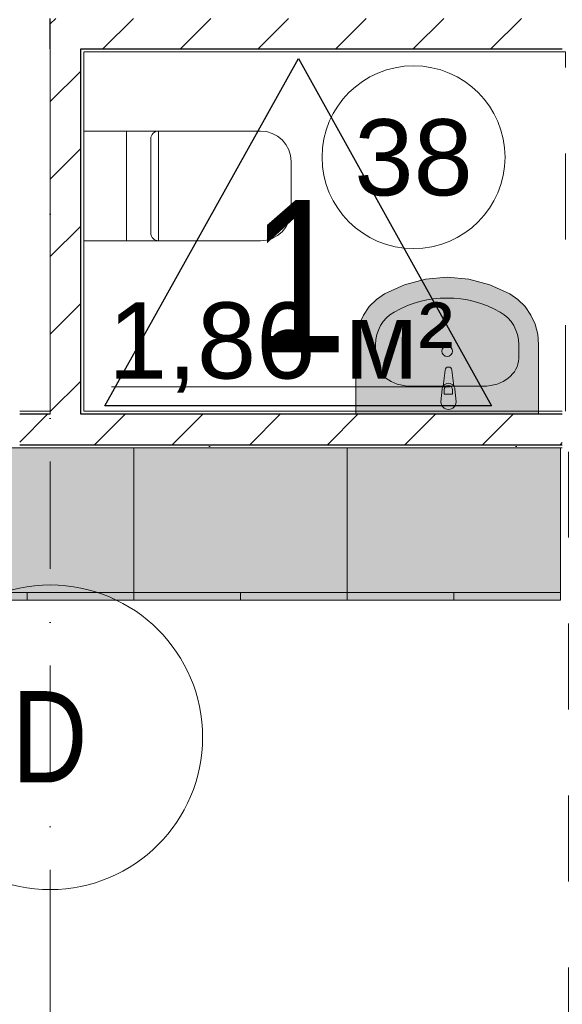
# Model space of a CAD drawing. Header units: millimetres. Extents: x -59761 to 112741, y -57975 to 46221.
# Tile 245 of 256: x 8900 to 10680, y 10273 to 13506. Entities that reach past the tile are written whole.
import ezdxf

# ---------------------------------------------------------------- set-up
doc = ezdxf.new("R2010")
doc.units = ezdxf.units.MM
for name, pattern in [('Wipeout_Contour', [1000, 0, -1000]), ('Штриховая', [564.444447, 282.222223, -282.222223]), ('Штрихпунктирная', [670.277762, 352.777767, -176.388884, 0, -141.111112])]:
    doc.linetypes.add(name, pattern=pattern)
for name, color, linetype in [('2D - Общий', 7, 'Continuous'), ('Интерьер - Мебель', 7, 'Continuous'), ('Интерьер - Оборудование', 7, 'Continuous'), ('Интерьер - Сантехника', 7, 'Continuous'), ('Конструктив - Стены Блок 100 нов', 7, 'Continuous'), ('Элемент Модели - Зона', 7, 'Continuous'), ('Элемент Модели - Оси', 2, 'Continuous')]:
    doc.layers.add(name, color=color, linetype=linetype)
doc.styles.add('СГЕНЕРИР_СТИЛЬ_1', font='arial.ttf')
doc.styles.add('СГЕНЕРИР_СТИЛЬ_6', font='ARIALN.TTF')
pattern_1 = [(45, (-45000, -53650), (-111.36932, 111.36932), [0, -105, 0, -157.5]), (110, (-44650, -53650), (148.0016, 53.86817), [0, -77, 0, -133])]
pattern_2 = [(45, (-45000, -54000), (-127.2792, 127.2792), [])]

msp = doc.modelspace()

# ---------------------------------------------------------------- linework, layer by layer
at = {"layer": '2D - Общий', "color": 7, "linetype": 'Continuous', "lineweight": 30}
msp.add_lwpolyline([(9179.76, 12238.17), (9814.28, 13378.39), (10447.65, 12238.17)], close=True, dxfattribs=at)
at = {"layer": 'Интерьер - Мебель', "color": 7, "linetype": 'Continuous', "lineweight": 15}
for p, q in [((8574.3, 11625), (9274.3, 11625)), ((8924.3, 11600), (8924.3, 11625)), ((9274.3, 11625), (9974.3, 11625)), ((9274.3, 11600), (9274.3, 11625)), ((9624.3, 11600), (9624.3, 11625)), ((9974.3, 11625), (10674.3, 11625)), ((9974.3, 11600), (9974.3, 11625)), ((10324.3, 11600), (10324.3, 11625))]:
    msp.add_line(p, q, dxfattribs=at)
at = {"layer": 'Интерьер - Оборудование', "color": 7, "linetype": 'Continuous', "lineweight": 5}
for p, q in [((10293, 12290.71), (10293, 12275.84)), ((10320.2, 12275.84), (10320.2, 12290.71)), ((10293, 12275.84), (10320.2, 12275.84))]:
    msp.add_line(p, q, dxfattribs=at)
for centre, radius, start, end in [((10306.6, 12290.98), 21.09, 32.77103, 147.22897), ((10306.6, 12290.71), 13.6, 0, 180)]:
    msp.add_arc(centre, radius, start, end, dxfattribs=at)
at = {"layer": 'Интерьер - Сантехника', "color": 7, "linetype": 'Continuous', "lineweight": 15}
for p, q in [((9250.2, 13140), (9250.2, 12780)), ((9355.2, 13140), (9355.2, 12780)), ((9330.2, 12960), (9330.2, 13115)), ((9330.2, 12805), (9330.2, 12960))]:
    msp.add_line(p, q, dxfattribs=at)
at = {"layer": 'Интерьер - Сантехника', "color": 7, "linetype": 'Continuous', "lineweight": 5}
for p, q in [((10067.42, 12393.27), (10067.42, 12439.09)), ((10536.98, 12393.27), (10536.98, 12439.09)), ((10183.38, 12302.32), (10421.03, 12302.32))]:
    msp.add_line(p, q, dxfattribs=at)
msp.add_circle((10302.2, 12417.13), 17.5, dxfattribs=at)
at = {"layer": 'Интерьер - Сантехника', "color": 7, "linetype": 'Continuous', "lineweight": 15}
for centre, start, end in [((9355.2, 13115), 90, 180), ((9355.2, 12805), 180, 270)]:
    msp.add_arc(centre, 25, start, end, dxfattribs=at)
at = {"layer": 'Интерьер - Сантехника', "color": 7, "linetype": 'Continuous', "lineweight": 5}
for centre, major_axis, ratio, start_param, end_param in [((10302.2, 12210), (0, 381.82), 0.9565217, 5.7862105, 6.7801601), ((10183.35, 12439.09), (0, 121.2), 0.9565217, 0.4969748, 1.5707963), ((10421.05, 12439.09), (0, 121.2), 0.9565217, 4.712389, 5.7862105), ((10183.51, 12393.27), (116.07, 0), 0.7836457, 3.1415927, 4.712389), ((10420.9, 12393.27), (116.07, 0), 0.7836457, 4.712389, 6.2831853)]:
    msp.add_ellipse(centre, major_axis=major_axis, ratio=ratio, start_param=start_param, end_param=end_param, dxfattribs=at)
at = {"layer": 'Элемент Модели - Зона', "color": 7, "linetype": 'Continuous', "lineweight": 15}
msp.add_line((9201.28, 12299.89), (10312.14, 12299.89), dxfattribs=at)
at = {"layer": 'Элемент Модели - Зона', "color": 253, "linetype": 'Штриховая', "lineweight": 15, "flags": 128}
for points in [[(3600, 14975), (3600, 9320), (9000, 9320), (10700, 9320), (10700, 12100), (8800, 12100), (7090, 12100), (7090, 13410), (7090, 14975)], [(10690, 12220), (10690, 13400), (9110, 13400), (9110, 12220)]]:
    msp.add_lwpolyline(points, close=True, dxfattribs=at)
at = {"layer": 'Элемент Модели - Зона', "color": 7, "linetype": 'Continuous', "lineweight": 15, "flags": 128}
msp.add_lwpolyline([(10492.06, 13054.18, 1), (9892.06, 13054.18, 1)], format="xyb", close=True, dxfattribs=at)
at = {"layer": 'Элемент Модели - Оси', "lineweight": 15}
for p, q in [((9000, 9649.58), (9000, 10649.58)), ((9000, 10649.58), (9000, -300))]:
    msp.add_line(p, q, dxfattribs=at)
at = {"layer": 'Элемент Модели - Оси', "linetype": 'Continuous', "lineweight": 15}
msp.add_circle((9000, 11149.58), 500, dxfattribs=at)

# ---------------------------------------------------------------- texts
at = {"layer": '2D - Общий', "color": 7, "linetype": 'Continuous', "lineweight": 15, "insert": (9815.34, 12413.1), "char_height": 500, "attachment_point": 8, "style": 'СГЕНЕРИР_СТИЛЬ_6'}
msp.add_mtext('\\A1;{\\pqc;\\fArial Narrow|b0|i0|c204|p34;1}', dxfattribs=at)
at = {"layer": 'Элемент Модели - Зона', "color": 7, "lineweight": 15, "char_height": 250, "attachment_point": 5, "style": 'СГЕНЕРИР_СТИЛЬ_1'}
for s, insert in [('\\A1;{\\pqc;\\fArial|b0|i0|c204|p38;38}', (10192.06, 13052.04)), ('\\A1;{\\pqc;\\fArial|b0|i0|c204|p38;1,86 м²}', (9756.71, 12429.21))]:
    msp.add_mtext(s, dxfattribs=dict(at, insert=insert))
at = {"layer": 'Элемент Модели - Оси', "lineweight": 15, "insert": (8874.35, 11151.2), "char_height": 300, "attachment_point": 4, "style": 'СГЕНЕРИР_СТИЛЬ_6'}
msp.add_mtext('\\A1;{\\pql;\\pt0;\\fArial Narrow|b0|i0|c204|p34;D}', dxfattribs=at)

# ---------------------------------------------------------------- next in the draw order: wipeouts: each hides what was drawn before it
at = {"color": 254, "linetype": 'Wipeout_Contour', "lineweight": 0, "ltscale": 9927217.383501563}
msp.add_wipeout([(9100, 13410), (9000, 13410), (9000, 13400), (9100, 13400)], dxfattribs=at).dxf.layer = 'Конструктив - Стены Блок 100 нов'
at = {"color": 254, "linetype": 'Wipeout_Contour', "lineweight": 0, "ltscale": 9927344.698769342}
msp.add_wipeout([(8900, 12210), (9000, 12210), (9000, 12220), (8900, 12220)], dxfattribs=at).dxf.layer = 'Конструктив - Стены Блок 100 нов'
at = {"color": 254, "linetype": 'Wipeout_Contour', "lineweight": 0, "ltscale": 9931101.56238957}
msp.add_wipeout([(9110, 12210), (10680, 12210), (10680, 12220), (9110, 12220)], dxfattribs=at).dxf.layer = 'Конструктив - Стены Блок 100 нов'
at = {"color": 254, "linetype": 'Wipeout_Contour', "lineweight": 0, "ltscale": 9930533.977064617}
msp.add_wipeout([(8800, 12100), (10680, 12100), (10680, 12110), (8800, 12110)], dxfattribs=at).dxf.layer = 'Конструктив - Стены Блок 100 нов'

# ---------------------------------------------------------------- next in the draw order: hatches: boundary and pattern name
at = {"layer": 'Конструктив - Стены Блок 100 нов', "linetype": 'Continuous', "lineweight": 5}
h = msp.add_hatch(dxfattribs=at)
h.set_pattern_fill('ШТУКАТУРКА__ГИПС_01_000D', color=252, style=0, pattern_type=2)
h.set_pattern_definition(pattern_1)
h.paths.add_polyline_path([(8900, 12210), (9000, 12210), (9000, 12220), (8900, 12220)])
h = msp.add_hatch(dxfattribs=at)
h.set_pattern_fill('ШТУКАТУРКА__ГИПС_01_000D', color=252, style=0, pattern_type=2)
h.set_pattern_definition(pattern_1)
h.paths.add_polyline_path([(9110, 12210), (10680, 12210), (10680, 12220), (9110, 12220)])
h = msp.add_hatch(dxfattribs=at)
h.set_pattern_fill('ШТУКАТУРКА__ГИПС_01_000D', color=252, style=0, pattern_type=2)
h.set_pattern_definition(pattern_1)
h.paths.add_polyline_path([(8800, 12100), (10680, 12100), (10680, 12110), (8800, 12110)])

# ---------------------------------------------------------------- next in the draw order: wipeouts: each hides what was drawn before it
at = {"color": 254, "linetype": 'Wipeout_Contour', "lineweight": 0, "ltscale": 9927960.901686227}
msp.add_wipeout([(9100, 12210), (9110, 12210), (9110, 12220), (9100, 12220)], dxfattribs=at).dxf.layer = 'Конструктив - Стены Блок 100 нов'

# ---------------------------------------------------------------- next in the draw order: wipeouts: each hides what was drawn before it
at = {"color": 254, "linetype": 'Wipeout_Contour', "lineweight": 0, "ltscale": 9931105.991665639}
msp.add_wipeout([(9100, 12110), (10680, 12110), (10680, 12210), (9100, 12210)], dxfattribs=at).dxf.layer = 'Конструктив - Стены Блок 100 нов'

# ---------------------------------------------------------------- next in the draw order: hatches: boundary and pattern name
at = {"layer": 'Интерьер - Мебель', "linetype": 'Continuous', "lineweight": 0}
for points in [[(9274.3, 11600), (9974.3, 11600), (9974.3, 12100), (9274.3, 12100)], [(9974.3, 11600), (10674.3, 11600), (10674.3, 12100), (9974.3, 12100)]]:
    msp.add_hatch(color=255, dxfattribs=at).paths.add_polyline_path(points)
at = {"layer": 'Интерьер - Оборудование', "linetype": 'Continuous', "lineweight": 0}
msp.add_hatch(color=255, dxfattribs=at).paths.add_polyline_path([(10281.6, 12250.93, 1), (10331.6, 12250.93), (10327.6, 12292.88, 0.1210196), (10324.33, 12302.4), (10317.7, 12355.33, 0.8825663), (10295.5, 12355.33), (10288.88, 12302.4, 0.1210196), (10285.6, 12292.88)])
at = {"layer": 'Интерьер - Сантехника', "linetype": 'Continuous', "lineweight": 0}
msp.add_hatch(color=255, dxfattribs=at).paths.add_polyline_path([(10602.2, 12210), (10602.2, 12439.09), (10599.31, 12472.81), (10590.72, 12505.46), (10576.7, 12535.98), (10557.71, 12563.41), (10534.35, 12586.86), (10507.38, 12605.59), (10442.18, 12635.53), (10373.16, 12653.83), (10302.2, 12659.99), (10231.24, 12653.83), (10162.22, 12635.53), (10097.03, 12605.59), (10070.05, 12586.86), (10046.69, 12563.41), (10027.7, 12535.98), (10013.69, 12505.46), (10005.1, 12472.81), (10002.2, 12439.09), (10002.2, 12210)])
at = {"layer": 'Конструктив - Стены Блок 100 нов', "linetype": 'Continuous', "lineweight": 5}
h = msp.add_hatch(dxfattribs=at)
h.set_pattern_fill('БЛОКИ_БЕТОННЫЕ_ЭФФЕКТИВН_2D', style=0, pattern_type=2)
h.set_pattern_definition(pattern_2)
h.paths.add_polyline_path([(9100, 12110), (10680, 12110), (10680, 12210), (9100, 12210)])

# ---------------------------------------------------------------- next in the draw order: linework, layer by layer
at = {"layer": 'Интерьер - Мебель', "color": 7, "linetype": 'Continuous', "lineweight": 15, "flags": 128}
for points in [[(9274.3, 11600), (9974.3, 11600), (9974.3, 12100), (9274.3, 12100)], [(9974.3, 11600), (10674.3, 11600), (10674.3, 12100), (9974.3, 12100)]]:
    msp.add_lwpolyline(points, close=True, dxfattribs=at)
at = {"layer": 'Интерьер - Оборудование', "color": 7, "linetype": 'Continuous', "lineweight": 5, "flags": 128}
msp.add_lwpolyline([(10281.6, 12250.93), (10285.6, 12292.88, -0.1210196), (10288.88, 12302.4), (10295.5, 12355.33, -0.8825663), (10317.7, 12355.33), (10324.33, 12302.4, -0.1210196), (10327.6, 12292.88), (10331.6, 12250.93, -1)], format="xyb", close=True, dxfattribs=at)
at = {"layer": 'Интерьер - Сантехника', "color": 7, "linetype": 'Continuous', "lineweight": 5, "flags": 128}
msp.add_lwpolyline([(10602.2, 12210), (10602.2, 12439.09), (10599.31, 12472.81), (10590.72, 12505.46), (10576.7, 12535.98), (10557.71, 12563.41), (10534.35, 12586.86), (10507.38, 12605.59), (10442.18, 12635.53), (10373.16, 12653.83), (10302.2, 12659.99), (10231.24, 12653.83), (10162.22, 12635.53), (10097.03, 12605.59), (10070.05, 12586.86), (10046.69, 12563.41), (10027.7, 12535.98), (10013.69, 12505.46), (10005.1, 12472.81), (10002.2, 12439.09), (10002.2, 12210)], close=True, dxfattribs=at)

# ---------------------------------------------------------------- next in the draw order: wipeouts: each hides what was drawn before it
at = {"color": 254, "linetype": 'Wipeout_Contour', "lineweight": 0, "ltscale": 9927766.563974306}
msp.add_wipeout([(9000, 12110), (9100, 12110), (9100, 12210), (9000, 12210)], dxfattribs=at).dxf.layer = 'Конструктив - Стены Блок 100 нов'

# ---------------------------------------------------------------- next in the draw order: linework, layer by layer
at = {"layer": 'Конструктив - Стены Блок 100 нов', "color": 7, "linetype": 'Continuous', "lineweight": 30}
for p, q in [((9100, 12210), (9100, 12220)), ((10680, 12210), (9100, 12210)), ((9100, 12110), (10680, 12110))]:
    msp.add_line(p, q, dxfattribs=at)
at = {"layer": 'Конструктив - Стены Блок 100 нов', "color": 7, "linetype": 'Continuous', "lineweight": 5, "flags": 128}
msp.add_lwpolyline([(10680, 12220), (9110, 12220)], dxfattribs=at)

# ---------------------------------------------------------------- next in the draw order: wipeouts: each hides what was drawn before it
at = {"color": 254, "linetype": 'Wipeout_Contour', "lineweight": 0, "ltscale": 9927369.014714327}
msp.add_wipeout([(8900, 12110), (9000, 12110), (9000, 12210), (8900, 12210)], dxfattribs=at).dxf.layer = 'Конструктив - Стены Блок 100 нов'

# ---------------------------------------------------------------- next in the draw order: hatches: boundary and pattern name
at = {"layer": 'Интерьер - Мебель', "linetype": 'Continuous', "lineweight": 0}
msp.add_hatch(color=255, dxfattribs=at).paths.add_polyline_path([(8574.3, 11600), (9274.3, 11600), (9274.3, 12100), (8574.3, 12100)])
at = {"layer": 'Конструктив - Стены Блок 100 нов', "linetype": 'Continuous', "lineweight": 5}
h = msp.add_hatch(dxfattribs=at)
h.set_pattern_fill('БЛОКИ_БЕТОННЫЕ_ЭФФЕКТИВН_2D', style=0, pattern_type=2)
h.set_pattern_definition(pattern_2)
h.paths.add_polyline_path([(8900, 12110), (9000, 12110), (9000, 12210), (8900, 12210)])

# ---------------------------------------------------------------- next in the draw order: linework, layer by layer
at = {"layer": 'Интерьер - Мебель', "color": 7, "linetype": 'Continuous', "lineweight": 15, "flags": 128}
msp.add_lwpolyline([(8574.3, 11600), (9274.3, 11600), (9274.3, 12100), (8574.3, 12100)], close=True, dxfattribs=at)
at = {"layer": 'Конструктив - Стены Блок 100 нов', "color": 7, "linetype": 'Continuous', "lineweight": 30}
for p, q in [((9000, 12210), (8900, 12210)), ((8900, 12110), (9000, 12110)), ((9000, 12110), (9100, 12110))]:
    msp.add_line(p, q, dxfattribs=at)
at = {"layer": 'Конструктив - Стены Блок 100 нов', "color": 7, "linetype": 'Continuous', "lineweight": 5}
msp.add_line((9000, 12220), (9000, 12210), dxfattribs=at)
at = {"layer": 'Конструктив - Стены Блок 100 нов', "color": 7, "linetype": 'Continuous', "lineweight": 5, "flags": 128}
for points in [[(9000, 12220), (8900, 12220)], [(8800, 12100), (10680, 12100)]]:
    msp.add_lwpolyline(points, dxfattribs=at)

# ---------------------------------------------------------------- next in the draw order: wipeouts: each hides what was drawn before it
at = {"color": 254, "linetype": 'Wipeout_Contour', "lineweight": 0, "ltscale": 9927742.249003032}
msp.add_wipeout([(9000, 12210), (9100, 12210), (9100, 12220), (9000, 12220)], dxfattribs=at).dxf.layer = 'Конструктив - Стены Блок 100 нов'

# ---------------------------------------------------------------- next in the draw order: hatches: boundary and pattern name
at = {"layer": 'Конструктив - Стены Блок 100 нов', "linetype": 'Continuous', "lineweight": 5}
h = msp.add_hatch(dxfattribs=at)
h.set_pattern_fill('БЛОКИ_БЕТОННЫЕ_ЭФФЕКТИВН_2D', style=0, pattern_type=2)
h.set_pattern_definition(pattern_2)
h.paths.add_polyline_path([(9000, 12210), (9100, 12210), (9100, 12220), (9000, 12220)])

# ---------------------------------------------------------------- next in the draw order: wipeouts: each hides what was drawn before it
at = {"color": 254, "linetype": 'Wipeout_Contour', "lineweight": 0, "ltscale": 9927698.470031}
msp.add_wipeout([(9110, 12220), (9110, 13400), (9100, 13400), (9100, 12220)], dxfattribs=at).dxf.layer = 'Конструктив - Стены Блок 100 нов'

# ---------------------------------------------------------------- next in the draw order: wipeouts: each hides what was drawn before it
at = {"color": 254, "linetype": 'Wipeout_Contour', "lineweight": 0, "ltscale": 9927479.811567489}
msp.add_wipeout([(9100, 12220), (9100, 13400), (9000, 13400), (9000, 12220)], dxfattribs=at).dxf.layer = 'Конструктив - Стены Блок 100 нов'

# ---------------------------------------------------------------- next in the draw order: hatches: boundary and pattern name
at = {"layer": 'Конструктив - Стены Блок 100 нов', "linetype": 'Continuous', "lineweight": 5}
h = msp.add_hatch(dxfattribs=at)
h.set_pattern_fill('БЛОКИ_БЕТОННЫЕ_ЭФФЕКТИВН_2D', style=0, pattern_type=2)
h.set_pattern_definition(pattern_2)
h.paths.add_polyline_path([(9100, 12220), (9100, 13400), (9000, 13400), (9000, 12220)])

# ---------------------------------------------------------------- next in the draw order: linework, layer by layer
at = {"layer": 'Интерьер - Сантехника', "color": 7, "linetype": 'Continuous', "lineweight": 15, "flags": 128}
msp.add_lwpolyline([(9790.2, 12880), (9788.28, 12860.49), (9782.59, 12841.73), (9773.35, 12824.44), (9760.91, 12809.29), (9745.76, 12796.85), (9728.47, 12787.61), (9709.71, 12781.92), (9690.2, 12780), (9110.2, 12780), (9110.2, 13140), (9690.2, 13140), (9709.71, 13138.08), (9728.47, 13132.39), (9745.76, 13123.15), (9760.91, 13110.71), (9773.35, 13095.56), (9782.59, 13078.27), (9788.28, 13059.51), (9790.2, 13040)], close=True, dxfattribs=at)
at = {"layer": 'Конструктив - Стены Блок 100 нов', "color": 7, "linetype": 'Continuous', "lineweight": 5}
for p, q in [((9000, 13410), (9000, 13400)), ((9000, 12220), (9000, 12210))]:
    msp.add_line(p, q, dxfattribs=at)
at = {"layer": 'Конструктив - Стены Блок 100 нов', "color": 7, "linetype": 'Continuous', "lineweight": 30}
for p, q in [((9100, 13400), (9100, 13410)), ((9100, 12220), (9100, 13400)), ((9100, 12210), (9100, 12220))]:
    msp.add_line(p, q, dxfattribs=at)
at = {"layer": 'Конструктив - Стены Блок 100 нов', "color": 7, "linetype": 'Continuous', "lineweight": 5, "flags": 128}
for points in [[(9000, 13400), (9000, 12220)], [(9110, 12220), (9110, 13400)]]:
    msp.add_lwpolyline(points, dxfattribs=at)

# ---------------------------------------------------------------- next in the draw order: wipeouts: each hides what was drawn before it
at = {"color": 254, "linetype": 'Wipeout_Contour', "lineweight": 0, "ltscale": 9927436.047745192}
msp.add_wipeout([(9110, 13410), (9100, 13410), (9100, 13400), (9110, 13400)], dxfattribs=at).dxf.layer = 'Конструктив - Стены Блок 100 нов'

# ---------------------------------------------------------------- next in the draw order: wipeouts: each hides what was drawn before it
at = {"color": 254, "linetype": 'Wipeout_Contour', "lineweight": 0, "ltscale": 9930576.874387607}
msp.add_wipeout([(9110, 13400), (10680, 13400), (10680, 13410), (9110, 13410)], dxfattribs=at).dxf.layer = 'Конструктив - Стены Блок 100 нов'

# ---------------------------------------------------------------- next in the draw order: wipeouts: each hides what was drawn before it
at = {"color": 254, "linetype": 'Wipeout_Contour', "lineweight": 0, "ltscale": 9927193.181497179}
msp.add_wipeout([(9100, 13510), (9000, 13510), (9000, 13410), (9100, 13410)], dxfattribs=at).dxf.layer = 'Конструктив - Стены Блок 100 нов'

# ---------------------------------------------------------------- next in the draw order: hatches: boundary and pattern name
at = {"layer": 'Конструктив - Стены Блок 100 нов', "linetype": 'Continuous', "lineweight": 5}
h = msp.add_hatch(dxfattribs=at)
h.set_pattern_fill('БЛОКИ_БЕТОННЫЕ_ЭФФЕКТИВН_2D', style=0, pattern_type=2)
h.set_pattern_definition(pattern_2)
h.paths.add_polyline_path([(9100, 13510), (9000, 13510), (9000, 13410), (9100, 13410)])

# ---------------------------------------------------------------- next in the draw order: linework, layer by layer
at = {"layer": 'Конструктив - Стены Блок 100 нов', "color": 7, "linetype": 'Continuous', "lineweight": 5}
msp.add_line((9000, 13410), (9000, 13400), dxfattribs=at)
at = {"layer": 'Конструктив - Стены Блок 100 нов', "color": 7, "linetype": 'Continuous', "lineweight": 30, "flags": 128}
msp.add_lwpolyline([(9000, 13410), (9000, 13510)], dxfattribs=at)
at = {"layer": 'Конструктив - Стены Блок 100 нов', "color": 7, "linetype": 'Continuous', "lineweight": 5, "flags": 128}
msp.add_lwpolyline([(9000, 13400), (9000, 13410)], dxfattribs=at)
at = {"layer": 'Элемент Модели - Оси', "color": 7, "linetype": 'Штрихпунктирная', "lineweight": 15}
msp.add_line((9000, 38200), (9000, -55975), dxfattribs=at)

# ---------------------------------------------------------------- next in the draw order: wipeouts: each hides what was drawn before it
at = {"color": 254, "linetype": 'Wipeout_Contour', "lineweight": 0, "ltscale": 9930532.801947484}
msp.add_wipeout([(9100, 13410), (10680, 13410), (10680, 13510), (9100, 13510)], dxfattribs=at).dxf.layer = 'Конструктив - Стены Блок 100 нов'

# ---------------------------------------------------------------- next in the draw order: hatches: boundary and pattern name
at = {"layer": 'Конструктив - Стены Блок 100 нов', "linetype": 'Continuous', "lineweight": 5}
h = msp.add_hatch(dxfattribs=at)
h.set_pattern_fill('БЛОКИ_БЕТОННЫЕ_ЭФФЕКТИВН_2D', style=0, pattern_type=2)
h.set_pattern_definition(pattern_2)
h.paths.add_polyline_path([(9100, 13410), (10680, 13410), (10680, 13510), (9100, 13510)])

# ---------------------------------------------------------------- next in the draw order: linework, layer by layer
at = {"layer": 'Конструктив - Стены Блок 100 нов', "color": 7, "linetype": 'Continuous', "lineweight": 30}
for p, q in [((9100, 13400), (9100, 13410)), ((9100, 13410), (10680, 13410))]:
    msp.add_line(p, q, dxfattribs=at)
at = {"layer": 'Конструктив - Стены Блок 100 нов', "color": 7, "linetype": 'Continuous', "lineweight": 5, "flags": 128}
msp.add_lwpolyline([(9110, 13400), (10680, 13400)], dxfattribs=at)

doc.saveas('drawing.dxf')
